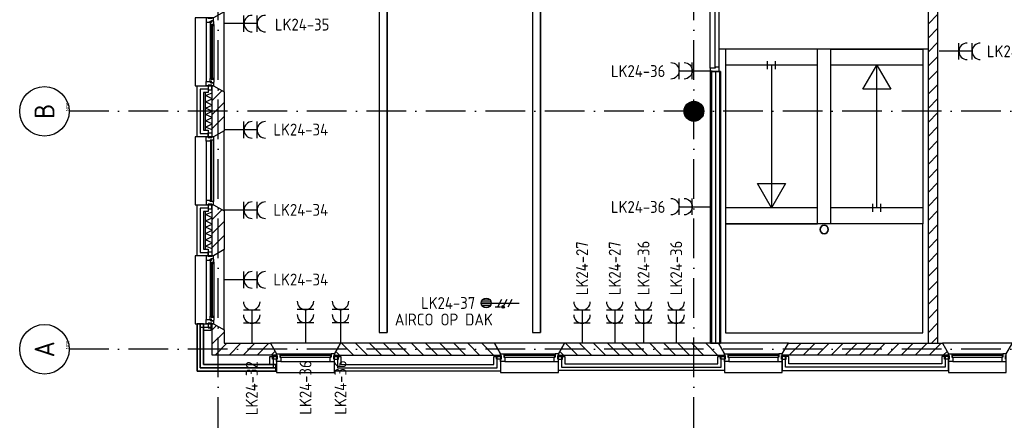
# Model space of a CAD drawing. Header units: millimetres. Extents: x -6587 to 112885, y 244 to 84344.
# Tile 3 of 57: x 14595 to 29496, y 8232 to 14293. Entities that reach past the tile are written whole.
import ezdxf
from ezdxf.enums import TextEntityAlignment as Align

# ---------------------------------------------------------------- set-up
doc = ezdxf.new("R2010")
doc.units = ezdxf.units.MM
doc.header["$LTSCALE"] = 100
doc.linetypes.add('DASHDOT', pattern=[9, 6, -1.5, 0, -1.5])
doc.layers.get('0').update_dxf_attribs({"color": 9, "linetype": 'CONTINUOUS'})
for name, color, linetype in [('AL$1----_ALGEMEEN', 7, 'CONTINUOUS'), ('AL$7----_STRAMIEN', 1, 'DASHDOT'), ('AL21----_BUITENWAND', 4, 'CONTINUOUS'), ('AL21K---_ISOLATIE', 1, 'CONTINUOUS'), ('AL22----_BINNENWAND', 7, 'CONTINUOUS'), ('AL24----_TRAPPEN', 7, 'CONTINUOUS'), ('AL28----_KONSTRUKTIE', 3, 'CONTINUOUS'), ('AL31----_BUITENKOZ', 7, 'CONTINUOUS'), ('AL32----_BINNENKOZ', 7, 'CONTINUOUS'), ('ALL-----_REFLIJNEN', 8, 'CONTINUOUS'), ('ALN-----_BLOCKNAAM', 2, 'CONTINUOUS'), ('ALXA3---_VOLZWART', 14, 'CONTINUOUS'), ('ALXAA---_GEWBETON', 12, 'CONTINUOUS'), ('ALXAB---_PREFABBETON', 1, 'CONTINUOUS'), ('EB62203-_ATTRIB', 2, 'CONTINUOUS'), ('EB62204-_ATTRIB', 2, 'CONTINUOUS'), ('EL62203-_KRACHT-WCD230', 3, 'CONTINUOUS'), ('EL62204-_KRACHT-ASP230', 3, 'CONTINUOUS'), ('KABELGOOT1', 8, 'CONTINUOUS'), ('LIJN025', 10, 'CONTINUOUS')]:
    doc.layers.add(name, color=color, linetype=linetype)
doc.styles.add('1_8', font='iso', dxfattribs={"width": 0.7, "height": 1.8})
doc.styles.add('2_0', font='iso', dxfattribs={"height": 200})
doc.styles.add('NORATT', font='isocp.shx')
doc.styles.get("Standard").update_dxf_attribs({"font": 'iso.shx'})

# ---------------------------------------------------------------- blocks, each defined once
blk = doc.blocks.new('ES3W2A')
for p, q in [((1.25, 2), (-1.25, 2)), ((0, 2), (0, -3)), ((1.25, 0), (-1.25, 0))]:
    blk.add_line(p, q)
for centre in [(0, 3.25), (0, 1.25)]:
    blk.add_arc(centre, 1.25, 180, 0)
at = {"color": 0, "style": 'NORATT'}
for tag, flags, p in [('VERMOGEN', 9, (-2.5, 5)), ('GELIJK', 9, (5, 5)), ('GROEP', 8, (0, 5)), ('SCHAK', 8, (2.5, 5)), ('KAST', 9, (7, 5)), ('TAL', 8, (2.5, 5))]:
    blk.add_attdef(tag, text='', height=1.8, rotation=90, dxfattribs=dict(at, flags=flags)).set_placement(p, align=Align.MIDDLE_CENTER)
at = {"color": 0, "style": 'NORATT', "flags": 8}
blk.add_attdef('DOEL', text='', height=1.8, rotation=90, dxfattribs=at).set_placement((-2.5, 5), align=Align.MIDDLE_LEFT)
at = {"color": 0, "style": 'NORATT', "flags": 9}
blk.add_attdef('M_CODE', text='', height=1.8, dxfattribs=at).set_placement((0, 0), align=Align.MIDDLE_CENTER)
blk = doc.blocks.new('ES3X2')
for p, q in [((-0.45, 1.4), (-0.45, 2.6)), ((-0.15, 1.27), (-0.15, 2.73)), ((0.15, 1.27), (0.15, 2.73)), ((0.45, 1.4), (0.45, 2.6)), ((0, 1.25), (0, -3))]:
    blk.add_line(p, q)
at = {"color": 210}
for p, q in [((-0.6, 0.65), (-0.6, -0.15)), ((-0.6, 0.25), (0.6, -0.35)), ((-0.72, -0.71), (-0.72, -0.39)), ((-0.64, -0.75), (-0.64, -0.35)), ((-0.6, -0.55), (0.6, -1.15)), ((-0.6, -1.35), (0.6, -1.95)), ((-0.56, -0.75), (-0.56, -0.35)), ((-0.48, -0.71), (-0.48, -0.39))]:
    blk.add_line(p, q, dxfattribs=at)
blk.add_circle((0, 2), 0.75)
blk.add_circle((-0.6, -0.55), 0.2, dxfattribs=at)
at = {"style": '1_8'}
for tag, flags, p in [('VERMOGEN', 9, (-2.5, 4.5)), ('GROEP', 8, (0, 4.5)), ('SCHAK', 8, (2.5, 4.5)), ('KAST', 9, (7, 4.5)), ('DOEL', 8, (-2.5, 1))]:
    blk.add_attdef(tag, text='', height=1.8, rotation=90, dxfattribs=dict(at, flags=flags)).set_placement(p, align=Align.MIDDLE_LEFT)
at = {"style": '1_8', "flags": 8}
blk.add_attdef('TAL', text='', height=1.8, rotation=90, dxfattribs=at).set_placement((2.5, 4.5), align=Align.MIDDLE_CENTER)
at = {"style": '1_8', "flags": 9}
blk.add_attdef('M_CODE', text='', height=1.8, dxfattribs=at).set_placement((0, 0), align=Align.MIDDLE_CENTER)
blk = doc.blocks.new('1010')
at = {"layer": 'AL$7----_STRAMIEN', "color": 7, "linetype": 'Continuous'}
blk.add_circle((0, 750), 750, dxfattribs=at)
at = {"layer": 'AL$7----_STRAMIEN', "color": 3, "linetype": 'Continuous'}
blk.add_attdef('STR-NAAM', text='', height=600, rotation=360, dxfattribs=at).set_placement((0, 750), align=Align.MIDDLE)
at = {"layer": 'ALN-----_BLOCKNAAM', "linetype": 'Continuous'}
blk.add_text('1010', height=100, dxfattribs=at).set_placement((0, 0))
blk = doc.blocks.new('RONDBUIS219X8')
at = {"color": 0, "linetype": 'Continuous'}
for points in [[(109.55, 0, 1), (-109.55, 0, 1)], [(101.55, 0, 1), (-101.55, 0, 1)]]:
    blk.add_lwpolyline(points, format="xyb", close=True, dxfattribs=at)
blk = doc.blocks.new('EH100000')
at = {"linetype": 'ByBlock'}
for p, q in [((1, 0.5), (0, 0.5)), ((1, 0.5, 1), (0, 0.5, 1)), ((0, -0.5, 1), (1, -0.5, 1)), ((1, -0.5), (0, -0.5))]:
    blk.add_line(p, q, dxfattribs=at)
at = {"linetype": 'ByBlock', "invisible_edges": 15}
for points in [[(1, -0.5), (0, -0.5), (0, 0.5), (1, 0.5)], [(0, 0.5), (1, 0.5), (1, 0.5, 1), (0, 0.5, 1)], [(0, -0.5, 1), (1, -0.5, 1), (1, -0.5), (0, -0.5)]]:
    blk.add_3dface(points, dxfattribs=at)
at = {"linetype": 'ByBlock', "style": '2_0', "flags": 8}
blk.add_attdef('FUNCTIE', text='', height=0.5, dxfattribs=at).set_placement((0.5, 0), align=Align.MIDDLE)
at = {"linetype": 'ByBlock', "flags": 9}
blk.add_attdef('SCHOT', text='', height=0.5, dxfattribs=at).set_placement((0.5, 0), align=Align.MIDDLE)
blk = doc.blocks.new('EH100005')
blk.add_lwpolyline([(-1, -0.5), (0, -0.5), (0, 0.5), (-1, 0.5)])
at = {"style": '2_0', "flags": 9}
blk.add_attdef('HULPSTUK', text='', height=0.5, dxfattribs=at).set_placement((0, 0), align=Align.MIDDLE)
blk = doc.blocks.new('A$Cb38f1ce1')
at = {"layer": 'ALXAA---_GEWBETON'}
h = blk.add_hatch(dxfattribs=at)
h.set_pattern_fill('GEWPBET', color=8, scale=100, angle=90, style=0)
h.set_pattern_definition([(90, (21547.848, 6379.993), (-20, 6e-15), [])])
edge = h.paths.add_edge_path()
edge.add_arc((21548, 6380), 150, 0, 360)
at = {"layer": 'AL$1----_ALGEMEEN', "color": 8}
blk.add_lwpolyline([(23617, 6640), (23617, 6640)], dxfattribs=at)
at = {"layer": 'AL$7----_STRAMIEN', "color": 1}
for p, q in [((14348, 1456), (14348, 70113)), ((31593, 6380), (12094, 6380)), ((31593, 2780), (12094, 2780))]:
    blk.add_line(p, q, dxfattribs=at)
blk.add_lwpolyline([(21548, 1456), (21548, 70088)], dxfattribs=at)
at = {"layer": 'AL21----_BUITENWAND', "color": 8}
for p, q in [((14028, 5995), (14028, 6765)), ((14028, 6765), (14197, 6765)), ((14197, 6765), (14197, 6665)), ((14197, 6665), (14128, 6665)), ((14128, 6665), (14128, 6095)), ((14197, 5995), (14028, 5995)), ((14128, 6095), (14197, 6095)), ((14197, 6095), (14197, 5995)), ((14028, 4195), (14028, 4965)), ((14028, 4965), (14197, 4965)), ((14197, 4965), (14197, 4865)), ((14197, 4865), (14128, 4865)), ((14128, 4865), (14128, 4295)), ((14197, 4195), (14028, 4195)), ((14128, 4295), (14197, 4295)), ((14197, 4295), (14197, 4195)), ((14028, 3165), (14028, 2450)), ((14128, 3165), (14028, 3165)), ((14028, 2450), (14028, 3165)), ((14028, 3165), (14128, 3165)), ((14028, 3165), (14028, 2450)), ((14128, 3165), (14028, 3165)), ((14028, 2450), (14028, 3165)), ((14028, 3165), (14128, 3165)), ((14028, 2450), (14028, 3165)), ((14028, 3165), (14238, 3165)), ((14128, 2550), (14128, 3165)), ((14128, 3165), (14128, 2550)), ((14128, 2550), (14128, 3165)), ((14128, 3165), (14128, 2550)), ((14238, 3165), (14238, 3065)), ((14238, 3065), (14128, 3065)), ((14128, 3065), (14128, 2550)), ((15231, 2550), (14128, 2550)), ((14128, 2550), (15231, 2550)), ((15223, 2550), (14128, 2550)), ((14128, 2550), (15223, 2550)), ((14128, 2550), (15131, 2550)), ((15131, 2550), (15131, 2670)), ((15131, 2670), (15231, 2670)), ((15223, 2450), (15223, 2550)), ((15223, 2550), (15223, 2450)), ((15231, 2670), (15231, 2450)), ((15231, 2450), (15231, 2550)), ((15231, 2550), (15231, 2450)), ((16106, 2450), (16106, 2670)), ((16106, 2670), (16206, 2670)), ((16206, 2670), (16206, 2550)), ((16206, 2550), (18521, 2550)), ((18521, 2550), (18521, 2670)), ((18521, 2670), (18621, 2670)), ((18621, 2670), (18621, 2450)), ((19496, 2460), (19496, 2670)), ((19496, 2670), (19596, 2670)), ((19596, 2670), (19596, 2560)), ((19596, 2560), (21910, 2560)), ((21910, 2560), (21910, 2670)), ((21910, 2670), (22010, 2670)), ((22010, 2670), (22010, 2460)), ((22985, 2670), (22885, 2670)), ((22885, 2670), (22885, 2460)), ((22985, 2560), (22985, 2670)), ((25300, 2560), (22985, 2560)), ((25300, 2670), (25300, 2560)), ((25400, 2670), (25300, 2670)), ((25400, 2460), (25400, 2670)), ((14028, 2450), (15231, 2450)), ((15231, 2450), (14028, 2450)), ((14028, 2450), (15223, 2450)), ((15223, 2450), (14028, 2450)), ((15231, 2450), (14028, 2450)), ((18621, 2450), (16106, 2450)), ((22010, 2460), (19496, 2460)), ((22885, 2460), (25400, 2460))]:
    blk.add_line(p, q, dxfattribs=at)
at = {"layer": 'AL21K---_ISOLATIE', "color": 8, "linetype": 'Continuous'}
for p, q in [((14158, 6095), (14158, 6665)), ((14158, 6617), (14258, 6661)), ((14258, 6570), (14158, 6617)), ((14158, 6522), (14258, 6570)), ((14258, 6095), (14258, 6665)), ((14258, 6475), (14158, 6522)), ((14158, 6427), (14258, 6475)), ((14258, 6380), (14158, 6427)), ((14158, 6332), (14258, 6380)), ((14258, 6285), (14158, 6332)), ((14158, 6237), (14258, 6285)), ((14258, 6190), (14158, 6237)), ((14158, 6142), (14258, 6190)), ((14258, 6099), (14158, 6142)), ((14158, 4295), (14158, 4865)), ((14158, 4817), (14258, 4861)), ((14258, 4770), (14158, 4817)), ((14158, 4722), (14258, 4770)), ((14258, 4295), (14258, 4865)), ((14258, 4675), (14158, 4722)), ((14158, 4627), (14258, 4675)), ((14258, 4580), (14158, 4627)), ((14158, 4532), (14258, 4580)), ((14258, 4485), (14158, 4532)), ((14158, 4437), (14258, 4485)), ((14258, 4390), (14158, 4437)), ((14158, 4342), (14258, 4390)), ((14258, 4299), (14158, 4342))]:
    blk.add_line(p, q, dxfattribs=at)
at = {"layer": 'AL22----_BINNENWAND', "color": 8}
for p, q in [((25091, 7698), (25241, 7848)), ((21798, 2870), (21798, 6982)), ((21798, 6982), (21948, 6982)), ((21798, 6982), (21798, 2870)), ((21948, 6982), (21798, 6982)), ((21948, 6982), (21948, 2870)), ((21948, 2870), (21948, 6982)), ((21948, 2870), (21798, 2870)), ((21798, 2870), (21948, 2870))]:
    blk.add_line(p, q, dxfattribs=at)
at = {"layer": 'AL22----_BINNENWAND', "color": 8, "linetype": 'Continuous'}
for p, q in [((21813, 6982), (21813, 2870)), ((21813, 6982), (21813, 2870)), ((21933, 6982), (21933, 2870)), ((21933, 6982), (21933, 2870))]:
    blk.add_line(p, q, dxfattribs=at)
at = {"layer": 'AL24----_TRAPPEN', "color": 8}
for points in [[(22025, 7320), (22025, 5116), (22025, 4680), (23420, 4680), (23420, 5764), (23420, 7320), (22025, 7320)], [(23420, 7080), (22025, 7080)], [(22721, 7080), (22721, 4920)], [(25012, 7080), (23617, 7080)], [(24315, 4920), (24315, 7080)], [(23420, 4920), (22025, 4920)], [(25012, 4920), (23617, 4920)], [(23420, 4680), (22025, 4680)], [(25012, 4680), (23617, 4680)]]:
    blk.add_lwpolyline(points, dxfattribs=at)
for points in [[(25012, 7320), (25012, 4680), (23620, 4680), (23620, 7320)], [(24315, 7080), (24526, 6713), (24103, 6713)], [(22721, 4920), (22509, 5287), (22933, 5287)], [(22025, 4680), (22025, 3030), (25012, 3030), (25012, 4680)]]:
    blk.add_lwpolyline(points, close=True, dxfattribs=at)
at = {"layer": 'AL28----_KONSTRUKTIE', "color": 8}
for p, q in [((25091, 8834), (25091, 2870)), ((25241, 2870), (25241, 8834)), ((14258, 6765), (14278, 6765)), ((14258, 5995), (14258, 6765)), ((14278, 6765), (14438, 6673)), ((14438, 6673), (14438, 6087)), ((14278, 5995), (14258, 5995)), ((14438, 6087), (14278, 5995)), ((14258, 4965), (14278, 4965)), ((14258, 4195), (14258, 4965)), ((14278, 4965), (14438, 4873)), ((14438, 4873), (14438, 4287)), ((14278, 4195), (14258, 4195)), ((14438, 4287), (14278, 4195)), ((16198, 2870), (16106, 2710)), ((18528, 2870), (16198, 2870)), ((18621, 2710), (18528, 2870)), ((19588, 2870), (19496, 2710)), ((21918, 2870), (19588, 2870)), ((22010, 2710), (21918, 2870)), ((22885, 2710), (22978, 2870)), ((22978, 2870), (25307, 2870)), ((25091, 2870), (25241, 2870)), ((25307, 2870), (25400, 2710)), ((16106, 2710), (16106, 2690)), ((16106, 2690), (18621, 2690)), ((18621, 2690), (18621, 2710)), ((19496, 2710), (19496, 2690)), ((19496, 2690), (22010, 2690)), ((22010, 2690), (22010, 2710)), ((22885, 2690), (22885, 2710)), ((25400, 2690), (22885, 2690)), ((25400, 2710), (25400, 2690))]:
    blk.add_line(p, q, dxfattribs=at)
at = {"layer": 'AL28----_KONSTRUKTIE', "color": 8, "linetype": 'Continuous'}
for p, q in [((14258, 3165), (14278, 3165)), ((14258, 2690), (14258, 3165)), ((14278, 3165), (14438, 3073)), ((14438, 3073), (14438, 2870)), ((14438, 2870), (15138, 2870)), ((15138, 2870), (15231, 2710)), ((15231, 2690), (14258, 2690)), ((15231, 2710), (15231, 2690))]:
    blk.add_line(p, q, dxfattribs=at)
at = {"layer": 'AL28----_KONSTRUKTIE', "color": 8}
blk.add_circle((21548, 6380), 150, dxfattribs=at)
at = {"layer": 'AL31----_BUITENKOZ', "color": 8}
for points in [[(14278, 6765), (14438, 6673), (14438, 7887), (14278, 7795), (13998, 7795), (13998, 6765)], [(14278, 7795), (14253, 7795), (14253, 7785), (14197, 7785), (14197, 7795), (14164, 7795), (14164, 7728), (14227, 7728), (14227, 7745), (14242, 7745), (14242, 7751), (14278, 7751)], [(14281, 7738), (14276, 7741), (14276, 7748), (14247, 7748), (14247, 7725), (14242, 7725), (14242, 7733), (14227, 7733), (14227, 7728), (14227, 7681), (14240, 7679), (14240, 7696), (14281, 7696)], [(14278, 7696), (14265, 7696), (14265, 7679), (14278, 7679)], [(14281, 6822), (14276, 6819), (14276, 6812), (14247, 6812), (14247, 6835), (14242, 6835), (14242, 6827), (14227, 6827), (14227, 6832), (14227, 6879), (14240, 6881), (14240, 6864), (14281, 6864)], [(14278, 6864), (14265, 6864), (14265, 6881), (14278, 6881)], [(14278, 6765), (14253, 6765), (14253, 6775), (14197, 6775), (14197, 6765), (14164, 6765), (14164, 6832), (14227, 6832), (14227, 6815), (14242, 6815), (14242, 6809), (14278, 6809)], [(14253, 6775), (14197, 6775), (14197, 6704), (14253, 6704)], [(14278, 4965), (14438, 4873), (14438, 6087), (14278, 5995), (13998, 5995), (13998, 4965)], [(14253, 5985), (14197, 5985), (14197, 6056), (14253, 6056)], [(14253, 4975), (14197, 4975), (14197, 4904), (14253, 4904)], [(14278, 3165), (14438, 3073), (14438, 4287), (14278, 4195), (13998, 4195), (13998, 3165)], [(14278, 4195), (14253, 4195), (14253, 4185), (14197, 4185), (14197, 4195), (14164, 4195), (14164, 4128), (14227, 4128), (14227, 4145), (14242, 4145), (14242, 4151), (14278, 4151)], [(14253, 4185), (14197, 4185), (14197, 4256), (14253, 4256)], [(14281, 4138), (14276, 4141), (14276, 4148), (14247, 4148), (14247, 4125), (14242, 4125), (14242, 4133), (14227, 4133), (14227, 4128), (14227, 4081), (14240, 4079), (14240, 4096), (14281, 4096)], [(14278, 4096), (14265, 4096), (14265, 4079), (14278, 4079)], [(14281, 3222), (14276, 3219), (14276, 3212), (14247, 3212), (14247, 3235), (14242, 3235), (14242, 3227), (14227, 3227), (14227, 3232), (14227, 3279), (14240, 3281), (14240, 3264), (14281, 3264)], [(14278, 3264), (14265, 3264), (14265, 3281), (14278, 3281)], [(14278, 3165), (14253, 3165), (14253, 3175), (14197, 3175), (14197, 3165), (14164, 3165), (14164, 3232), (14227, 3232), (14227, 3215), (14242, 3215), (14242, 3209), (14278, 3209)], [(14253, 3175), (14197, 3175), (14197, 3104), (14253, 3104)], [(16106, 2710), (16198, 2870), (15138, 2870), (15231, 2710), (15231, 2430), (16106, 2430)], [(19496, 2710), (19588, 2870), (18528, 2870), (18621, 2710), (18621, 2430), (19496, 2430)], [(22885, 2710), (22978, 2870), (21918, 2870), (22010, 2710), (22010, 2430), (22885, 2430)], [(26275, 2710), (26367, 2870), (25307, 2870), (25400, 2710), (25400, 2430), (26275, 2430)], [(15241, 2685), (15241, 2629), (15170, 2629), (15170, 2685)], [(16096, 2685), (16096, 2629), (16167, 2629), (16167, 2685)], [(18631, 2685), (18631, 2629), (18560, 2629), (18560, 2685)], [(19486, 2685), (19486, 2629), (19557, 2629), (19557, 2685)], [(22020, 2685), (22020, 2629), (21949, 2629), (21949, 2685)], [(22875, 2685), (22875, 2629), (22946, 2629), (22946, 2685)], [(25410, 2685), (25410, 2629), (25339, 2629), (25339, 2685)]]:
    blk.add_lwpolyline(points, close=True, dxfattribs=at)
for points in [[(14164, 7728), (14164, 6832)], [(14227, 7681), (14227, 6879)], [(14281, 7696), (14281, 6864)], [(14164, 5928), (14164, 5032)], [(14278, 5945), (14278, 5015)], [(14164, 4128), (14164, 3232)], [(14227, 4081), (14227, 3279)], [(14281, 4096), (14281, 3264)], [(15281, 2710), (16056, 2710)], [(18671, 2710), (19446, 2710)], [(22060, 2710), (22835, 2710)], [(25450, 2710), (26225, 2710)], [(15298, 2596), (16039, 2596)], [(18688, 2596), (19429, 2596)], [(22077, 2596), (22818, 2596)], [(25467, 2596), (26208, 2596)]]:
    blk.add_lwpolyline(points, dxfattribs=at)
at = {"layer": 'AL31----_BUITENKOZ', "color": 8, "linetype": 'Continuous'}
for points in [[(14263, 7694), (14242, 7694), (14242, 6866), (14263, 6866)], [(14278, 5945), (14278, 5945), (14227, 5945), (14227, 5928), (14164, 5928), (14164, 5928), (14164, 5928), (14164, 5928), (14164, 5928), (14164, 5995), (14197, 5995), (14197, 5985), (14253, 5985), (14253, 5995), (14253, 5995), (14278, 5995)], [(14252, 5940), (14231, 5940), (14231, 5020), (14252, 5020)], [(14278, 5015), (14278, 5015), (14227, 5015), (14227, 5032), (14164, 5032), (14164, 5032), (14164, 5032), (14164, 5032), (14164, 5032), (14164, 4965), (14197, 4965), (14197, 4975), (14253, 4975), (14253, 4965), (14253, 4965), (14278, 4965)], [(14263, 4094), (14242, 4094), (14242, 3266), (14263, 3266)], [(15281, 2710), (15281, 2710), (15281, 2659), (15298, 2659), (15298, 2596), (15298, 2596), (15298, 2596), (15298, 2596), (15298, 2596), (15231, 2596), (15231, 2629), (15241, 2629), (15241, 2685), (15231, 2685), (15231, 2685), (15231, 2710)], [(15286, 2684), (15286, 2663), (16051, 2663), (16051, 2684)], [(16056, 2710), (16056, 2710), (16056, 2659), (16039, 2659), (16039, 2596), (16039, 2596), (16039, 2596), (16039, 2596), (16039, 2596), (16106, 2596), (16106, 2629), (16096, 2629), (16096, 2685), (16106, 2685), (16106, 2685), (16106, 2710)], [(18671, 2710), (18671, 2710), (18671, 2659), (18688, 2659), (18688, 2596), (18688, 2596), (18688, 2596), (18688, 2596), (18688, 2596), (18621, 2596), (18621, 2629), (18631, 2629), (18631, 2685), (18621, 2685), (18621, 2685), (18621, 2710)], [(18676, 2684), (18676, 2663), (19441, 2663), (19441, 2684)], [(19446, 2710), (19446, 2710), (19446, 2659), (19429, 2659), (19429, 2596), (19429, 2596), (19429, 2596), (19429, 2596), (19429, 2596), (19496, 2596), (19496, 2629), (19486, 2629), (19486, 2685), (19496, 2685), (19496, 2685), (19496, 2710)], [(22060, 2710), (22060, 2710), (22060, 2659), (22077, 2659), (22077, 2596), (22077, 2596), (22077, 2596), (22077, 2596), (22077, 2596), (22010, 2596), (22010, 2629), (22020, 2629), (22020, 2685), (22010, 2685), (22010, 2685), (22010, 2710)], [(22065, 2684), (22065, 2663), (22830, 2663), (22830, 2684)], [(22835, 2710), (22835, 2710), (22835, 2659), (22818, 2659), (22818, 2596), (22818, 2596), (22818, 2596), (22818, 2596), (22818, 2596), (22885, 2596), (22885, 2629), (22875, 2629), (22875, 2685), (22885, 2685), (22885, 2685), (22885, 2710)], [(25450, 2710), (25450, 2710), (25450, 2659), (25467, 2659), (25467, 2596), (25467, 2596), (25467, 2596), (25467, 2596), (25467, 2596), (25400, 2596), (25400, 2629), (25410, 2629), (25410, 2685), (25400, 2685), (25400, 2685), (25400, 2710)], [(25455, 2684), (25455, 2663), (26220, 2663), (26220, 2684)], [(26225, 2710), (26225, 2710), (26225, 2659), (26208, 2659), (26208, 2596), (26208, 2596), (26208, 2596), (26208, 2596), (26208, 2596), (26275, 2596), (26275, 2629), (26265, 2629), (26265, 2685), (26275, 2685), (26275, 2685), (26275, 2710)]]:
    blk.add_lwpolyline(points, close=True, dxfattribs=at)
at = {"layer": 'AL32----_BINNENKOZ', "color": 8}
for p, q in [((21791, 7032), (21791, 8082)), ((21867, 7049), (21867, 8065)), ((21930, 7049), (21930, 8065)), ((25097, 7320), (21927, 7320)), ((22663, 7020), (22663, 7140)), ((22783, 7020), (22783, 7140)), ((24256, 4860), (24256, 4980)), ((24376, 4860), (24376, 4980))]:
    blk.add_line(p, q, dxfattribs=at)
blk.add_lwpolyline([(21791, 6982), (21930, 6982), (21930, 7049), (21867, 7049), (21867, 7032), (21791, 7032), (21791, 6982)], dxfattribs=at)
at = {"layer": 'ALL-----_REFLIJNEN', "color": 8, "linetype": 'Continuous'}
for p, q in [((21873, 6982), (21873, 2870)), ((14197, 6715), (14078, 6715)), ((14078, 6715), (14078, 6045)), ((14078, 6045), (14197, 6045)), ((14197, 4915), (14078, 4915)), ((14078, 4915), (14078, 4245)), ((14078, 4245), (14197, 4245)), ((14078, 3165), (14078, 2500)), ((14078, 2500), (14078, 3165)), ((14078, 3165), (14078, 2500)), ((14078, 2500), (14078, 3165)), ((14078, 2500), (14078, 3115)), ((14078, 3115), (14238, 3115)), ((15181, 2670), (15181, 2500)), ((16156, 2670), (16156, 2500)), ((18571, 2500), (18571, 2670)), ((19546, 2670), (19546, 2510)), ((21960, 2510), (21960, 2670)), ((22935, 2510), (22935, 2670)), ((25350, 2670), (25350, 2510)), ((14078, 2500), (15231, 2500)), ((15231, 2500), (14078, 2500)), ((14078, 2500), (15223, 2500)), ((15223, 2500), (14078, 2500)), ((15181, 2500), (14078, 2500)), ((16156, 2500), (18571, 2500)), ((19546, 2510), (21960, 2510)), ((25350, 2510), (22935, 2510))]:
    blk.add_line(p, q, dxfattribs=at)
at = {"layer": 'ALXA3---_VOLZWART', "color": 8}
for p, q in [((14197, 6715), (14078, 6715)), ((14078, 6715), (14078, 6045)), ((14078, 6045), (14197, 6045)), ((14197, 4915), (14078, 4915)), ((14078, 4915), (14078, 4245)), ((14078, 4245), (14197, 4245)), ((14078, 3165), (14078, 2500)), ((14078, 2500), (14078, 3165)), ((14078, 3165), (14078, 2500)), ((14078, 2500), (14078, 3165)), ((14078, 2500), (14078, 3115)), ((14078, 3115), (14238, 3115)), ((15181, 2670), (15181, 2500)), ((16156, 2670), (16156, 2500)), ((18571, 2500), (18571, 2670)), ((19546, 2670), (19546, 2510)), ((21960, 2510), (21960, 2670)), ((22935, 2510), (22935, 2670)), ((25350, 2670), (25350, 2510)), ((14078, 2500), (15231, 2500)), ((15231, 2500), (14078, 2500)), ((14078, 2500), (15223, 2500)), ((15223, 2500), (14078, 2500)), ((15181, 2500), (14078, 2500)), ((16156, 2500), (18571, 2500)), ((19546, 2510), (21960, 2510)), ((25350, 2510), (22935, 2510))]:
    blk.add_line(p, q, dxfattribs=at)
at = {"layer": 'ALXAB---_PREFABBETON', "color": 8}
for p, q in [((25091, 7486), (25241, 7636)), ((25091, 7274), (25241, 7424)), ((25091, 7061), (25241, 7211)), ((25091, 6849), (25241, 6999)), ((14258, 6756), (14267, 6765)), ((25091, 6637), (25241, 6787)), ((14258, 6544), (14405, 6691)), ((25091, 6425), (25241, 6575)), ((14258, 6332), (14438, 6512)), ((14258, 6120), (14438, 6300)), ((25091, 6213), (25241, 6363)), ((25091, 6001), (25241, 6151)), ((25091, 5789), (25241, 5939)), ((25091, 5577), (25241, 5727)), ((25091, 5364), (25241, 5514)), ((25091, 5152), (25241, 5302)), ((25091, 4940), (25241, 5090)), ((14258, 4956), (14267, 4965)), ((14258, 4744), (14405, 4891)), ((25091, 4728), (25241, 4878)), ((14258, 4532), (14438, 4712)), ((25091, 4516), (25241, 4666)), ((14258, 4320), (14438, 4500)), ((25091, 4304), (25241, 4454)), ((25091, 4092), (25241, 4242)), ((25091, 3879), (25241, 4029)), ((25091, 3667), (25241, 3817)), ((25091, 3455), (25241, 3605)), ((25091, 3243), (25241, 3393)), ((14324, 3138), (14258, 3072)), ((25091, 3031), (25241, 3181)), ((14438, 3040), (14258, 2860)), ((14480, 2870), (14300, 2690)), ((14692, 2870), (14512, 2690)), ((14904, 2870), (14724, 2690)), ((15116, 2870), (14936, 2690)), ((16215, 2870), (16395, 2690)), ((16427, 2870), (16607, 2690)), ((16639, 2870), (16819, 2690)), ((16851, 2870), (17031, 2690)), ((17064, 2870), (17244, 2690)), ((17276, 2870), (17456, 2690)), ((17488, 2870), (17668, 2690)), ((17700, 2870), (17880, 2690)), ((17912, 2870), (18092, 2690)), ((18124, 2870), (18304, 2690)), ((18336, 2870), (18516, 2690)), ((19605, 2870), (19785, 2690)), ((19817, 2870), (19997, 2690)), ((20029, 2870), (20209, 2690)), ((20241, 2870), (20421, 2690)), ((20454, 2870), (20634, 2690)), ((20666, 2870), (20846, 2690)), ((20878, 2870), (21058, 2690)), ((21090, 2870), (21270, 2690)), ((21302, 2870), (21482, 2690)), ((21514, 2870), (21694, 2690)), ((21726, 2870), (21906, 2690)), ((23169, 2870), (22989, 2690)), ((23381, 2870), (23201, 2690)), ((23593, 2870), (23413, 2690)), ((23805, 2870), (23625, 2690)), ((24017, 2870), (23837, 2690)), ((24230, 2870), (24050, 2690)), ((24442, 2870), (24262, 2690)), ((24654, 2870), (24474, 2690)), ((24866, 2870), (24686, 2690)), ((25078, 2870), (24898, 2690)), ((25290, 2870), (25110, 2690)), ((25142, 2870), (25241, 2969)), ((15208, 2750), (15148, 2690)), ((16127, 2746), (16183, 2690)), ((19517, 2746), (19573, 2690)), ((25379, 2746), (25322, 2690))]:
    blk.add_line(p, q, dxfattribs=at)
at = {"layer": 'AL$7----_STRAMIEN', "xscale": 0.5, "yscale": 0.5, "zscale": 0.5, "rotation": 90}
for p, values in [((12094, 6380), {'STR-NAAM': 'B'}), ((12094, 2780), {'STR-NAAM': 'A'})]:
    blk.add_blockref('1010', p, dxfattribs=at).add_auto_attribs(values)
at = {"layer": 'AL28----_KONSTRUKTIE', "color": 8, "xscale": 0.6, "yscale": 0.6, "zscale": 0.6}
blk.add_blockref('RONDBUIS219X8', (23519, 4593), dxfattribs=at)
at = {"layer": 'KABELGOOT1', "yscale": 119.9999999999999, "zscale": 60}
for name, p, xscale, rotation in [('EH100000', (16843, 3035, 3650), 9142, 90), ('EH100000', (19164, 3035, 3650), 9142, 90), ('EH100005', (16843, 3035, 3650), 60, 270), ('EH100005', (19164, 3035, 3650), 60, 270)]:
    blk.add_blockref(name, p, dxfattribs=dict(at, xscale=xscale, rotation=rotation))

msp = doc.modelspace()

# ---------------------------------------------------------------- block references
at = {"layer": 'EL62203-_KRACHT-WCD230'}
ref = msp.add_blockref('ES3W2A', (17989, 14234), dxfattribs=dict(at, xscale=100, yscale=100, zscale=100, rotation=270.0000000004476))
ref.add_attrib('GROEP', 'LK24-35', dxfattribs={"layer": 'EB62203-_ATTRIB', "color": 1, "height": 180, "style": '1_8', "flags": 8}).set_placement((18458, 14219), align=Align.MIDDLE_LEFT)
ref = msp.add_blockref('ES3W2A', (28808, 13815, 1050), dxfattribs=dict(at, xscale=100, yscale=100, zscale=100, rotation=270.0000000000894))
ref.add_attrib('GROEP', 'LK24-25', dxfattribs={"layer": 'EB62203-_ATTRIB', "color": 1, "height": 180, "style": '1_8', "flags": 8}).set_placement((29233, 13815, 1050), align=Align.MIDDLE_LEFT)
ref = msp.add_blockref('ES3W2A', (24774, 13520), dxfattribs=dict(at, xscale=-100, yscale=100, zscale=100, rotation=89.99999999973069))
ref.add_attrib('GROEP', 'LK24-36', dxfattribs={"layer": 'EB62203-_ATTRIB', "color": 1, "height": 180, "rotation": 360, "style": '1_8', "flags": 8}).set_placement((23543, 13516), align=Align.MIDDLE_LEFT)
ref = msp.add_blockref('ES3W2A', (17989, 12626), dxfattribs=dict(at, xscale=100, yscale=100, zscale=100, rotation=270.0000000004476))
ref.add_attrib('GROEP', 'LK24-34', dxfattribs={"layer": 'EB62203-_ATTRIB', "color": 1, "height": 180, "style": '1_8', "flags": 8}).set_placement((18435, 12631), align=Align.MIDDLE_LEFT)
ref = msp.add_blockref('ES3W2A', (17989, 11411), dxfattribs=dict(at, xscale=100, yscale=100, zscale=100, rotation=270.0000000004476))
ref.add_attrib('GROEP', 'LK24-34', dxfattribs={"layer": 'EB62203-_ATTRIB', "color": 1, "height": 180, "style": '1_8', "flags": 8}).set_placement((18435, 11416), align=Align.MIDDLE_LEFT)
ref = msp.add_blockref('ES3W2A', (24774, 11464), dxfattribs=dict(at, xscale=-100, yscale=100, zscale=100, rotation=89.99999999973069))
ref.add_attrib('GROEP', 'LK24-36', dxfattribs={"layer": 'EB62203-_ATTRIB', "color": 1, "height": 180, "rotation": 360, "style": '1_8', "flags": 8}).set_placement((23543, 11460), align=Align.MIDDLE_LEFT)
ref = msp.add_blockref('ES3W2A', (23106, 9701, 1050), dxfattribs=dict(at, xscale=100, yscale=100, zscale=100))
ref.add_attrib('GROEP', 'LK24-27', dxfattribs={"layer": 'EB62203-_ATTRIB', "color": 1, "height": 180, "rotation": 90, "style": '1_8', "flags": 8}).set_placement((23106, 10126, 1050), align=Align.MIDDLE_LEFT)
ref = msp.add_blockref('ES3W2A', (23600, 9701, 1050), dxfattribs=dict(at, xscale=100, yscale=100, zscale=100))
ref.add_attrib('GROEP', 'LK24-27', dxfattribs={"layer": 'EB62203-_ATTRIB', "color": 1, "height": 180, "rotation": 90, "style": '1_8', "flags": 8}).set_placement((23600, 10126, 1050), align=Align.MIDDLE_LEFT)
ref = msp.add_blockref('ES3W2A', (24036, 9701, 1050), dxfattribs=dict(at, xscale=100, yscale=100, zscale=100))
ref.add_attrib('GROEP', 'LK24-36', dxfattribs={"layer": 'EB62203-_ATTRIB', "color": 1, "height": 180, "rotation": 90, "style": '1_8', "flags": 8}).set_placement((24036, 10126, 1050), align=Align.MIDDLE_LEFT)
ref = msp.add_blockref('ES3W2A', (24530, 9701, 1050), dxfattribs=dict(at, xscale=100, yscale=100, zscale=100))
ref.add_attrib('GROEP', 'LK24-36', dxfattribs={"layer": 'EB62203-_ATTRIB', "color": 1, "height": 180, "rotation": 90, "style": '1_8', "flags": 8}).set_placement((24530, 10126, 1050), align=Align.MIDDLE_LEFT)
ref = msp.add_blockref('ES3W2A', (17989, 10357), dxfattribs=dict(at, xscale=100, yscale=100, zscale=100, rotation=270.0000000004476))
ref.add_attrib('GROEP', 'LK24-34', dxfattribs={"layer": 'EB62203-_ATTRIB', "color": 1, "height": 180, "style": '1_8', "flags": 8}).set_placement((18435, 10362), align=Align.MIDDLE_LEFT)
ref = msp.add_blockref('ES3W2A', (18107, 9701, 1050), dxfattribs=dict(at, xscale=100, yscale=100, zscale=100))
ref.add_attrib('GROEP', 'LK24-32', dxfattribs={"layer": 'EB62203-_ATTRIB', "color": 1, "height": 180, "rotation": 90, "style": '1_8', "flags": 8}).set_placement((18107, 8310, 1050), align=Align.MIDDLE_LEFT)
ref = msp.add_blockref('ES3W2A', (18920, 9708), dxfattribs=dict(at, xscale=100, yscale=100, zscale=100))
ref.add_attrib('GROEP', 'LK24-36', dxfattribs={"layer": 'EB62203-_ATTRIB', "color": 1, "height": 180, "rotation": 90, "style": '1_8', "flags": 8}).set_placement((18920, 8317), align=Align.MIDDLE_LEFT)
ref = msp.add_blockref('ES3W2A', (19450, 9708), dxfattribs=dict(at, xscale=100, yscale=100, zscale=100))
ref.add_attrib('GROEP', 'LK24-36', dxfattribs={"layer": 'EB62203-_ATTRIB', "color": 1, "height": 180, "rotation": 90, "style": '1_8', "flags": 8}).set_placement((19450, 8317), align=Align.MIDDLE_LEFT)
at = {"layer": 'EL62204-_KRACHT-ASP230'}
ref = msp.add_blockref('ES3X2', (21855, 10007), dxfattribs=dict(at, xscale=100, yscale=100, zscale=100, rotation=90.00000000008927))
ref.add_attrib('DOEL', 'AIRCO OP DAK', dxfattribs={"layer": 'EB62204-_ATTRIB', "color": 1, "height": 180, "style": '1_8', "flags": 8}).set_placement((21755, 9757), align=Align.MIDDLE_RIGHT)
ref.add_attrib('GROEP', 'LK24-37', dxfattribs={"layer": 'EB62204-_ATTRIB', "color": 1, "height": 180, "style": '1_8', "flags": 8}).set_placement((21489, 10007), align=Align.MIDDLE_RIGHT)
at = {"layer": 'LIJN025'}
msp.add_blockref('A$Cb38f1ce1', (3251, 6527), dxfattribs=at)

doc.saveas('drawing.dxf')
